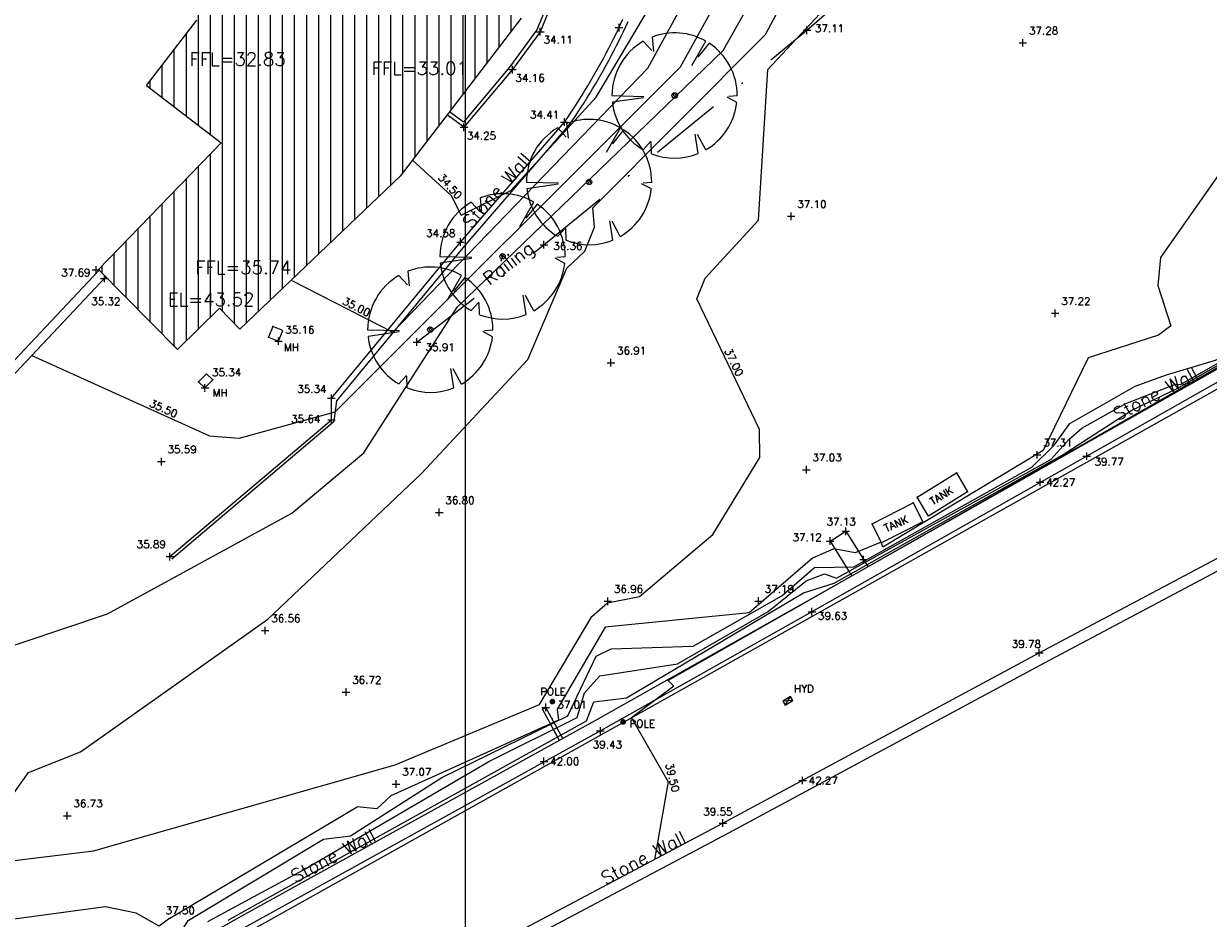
# Model space of a CAD drawing. Header units: metres. Extents: x 514577 to 515059, y 790252 to 790648.
# Tile 4 of 26: x 514677 to 514739, y 790339 to 790386. Entities that reach past the tile are written whole.
import ezdxf
from ezdxf.enums import TextEntityAlignment as Align

# ---------------------------------------------------------------- set-up
doc = ezdxf.new("R2010")
doc.units = ezdxf.units.M
doc.header["$LTSCALE"] = 0.3
for name, pattern in [('0', [48, 16, 16, 16]), ('4', [25.4, 12.7, -6.35, 0, -6.35]), ('PHANTOM', [63.5, 31.75, -6.35, 6.35, -6.35, 6.35, -6.35])]:
    doc.linetypes.add(name, pattern=pattern)
doc.layers.get('0').update_dxf_attribs({"linetype": 'CONTINUOUS'})
for name, color, linetype in [('BUILDING', 1, '0'), ('BUILDING_PNTS', 7, 'CONTINUOUS'), ('CONTOURS', 14, 'CONTINUOUS'), ('FENCE', 4, '4'), ('FENCE_PNTS', 7, 'CONTINUOUS'), ('GRID', 9, 'CONTINUOUS'), ('HATCH', 242, 'CONTINUOUS'), ('LEVEL_PNTS', 7, 'CONTINUOUS'), ('LINETXT', 7, 'CONTINUOUS'), ('OVERHEADCABLES', 242, 'PHANTOM'), ('PNTTXT', 7, 'CONTINUOUS'), ('SERVICES', 7, '0'), ('SERVICES_PNTS', 7, 'CONTINUOUS'), ('T', 3, 'CONTINUOUS'), ('TEXT', 7, '0'), ('TREE-SPREADS', 3, 'CONTINUOUS'), ('WALL', 4, 'CONTINUOUS'), ('WALL_PNTS', 7, 'CONTINUOUS')]:
    doc.layers.add(name, color=color, linetype=linetype)
doc.styles.add('NORMAL', font='romans.shx')
doc.styles.add('PTXT', font='romans')
doc.styles.get("Standard").update_dxf_attribs({"font": 'romantic.ttf', "height": 1})

# ---------------------------------------------------------------- blocks, each defined once
blk = doc.blocks.new('SPT9')
at = {"color": 0, "linetype": 'Continuous'}
for p, q in [((-0.5, 0), (0.5, 0)), ((0, -0.5), (0, 0.5))]:
    blk.add_line(p, q, dxfattribs=at)
blk = doc.blocks.new('SPT108')
at = {"color": 0, "flags": 128}
for points in [[(-0.4, -0.2), (0.4, 0.2)], [(0.4, -0.2), (-0.4, 0.2)]]:
    blk.add_lwpolyline(points, dxfattribs=at)
at = {"color": 0}
blk.add_lwpolyline([(-0.4, 0.2), (-0.4, -0.2), (0.4, -0.2), (0.4, 0.2)], close=True, dxfattribs=at)
blk = doc.blocks.new('SPT3')
at = {"color": 0, "linetype": 'ByBlock', "const_width": 0.25, "flags": 128}
blk.add_lwpolyline([(-0.125, 0, 1), (0.125, 0, 1)], format="xyb", close=True, dxfattribs=at)
blk = doc.blocks.new('G', base_point=(10003.191, 5005.823))
at = {"layer": 'T'}
blk.add_circle((10003.191, 5005.823), 0.5, dxfattribs=at)
blk.add_arc((10002.842, 5006.583), 0.75, 261.303, 330.882, dxfattribs=at)
at = {"layer": 'T', "color": 3}
blk.add_arc((10002.601, 5006.616), 1.22, 283.369, 328.594, dxfattribs=at)
blk = doc.blocks.new('S')
at = {"layer": 'TREE-SPREADS'}
for p, q in [((-0.035, 0.496), (-0.109, 0.994)), ((0, 1), (-0.014, 0.489)), ((-0.866, 0.5), (-0.73, 0.378)), ((0.866, 0.5), (0.718, 0.364)), ((-0.93, 0.367), (-0.741, 0.372)), ((0.934, 0.359), (0.701, 0.335)), ((-0.926, -0.378), (-0.619, -0.329)), ((-0.867, -0.498), (-0.625, -0.366)), ((0.479, -0.277), (0.866, -0.5)), ((0.835, -0.551), (0.609, -0.372)), ((-0.111, -0.994), (-0.029, -0.839)), ((-0.005, -1), (-0.018, -0.865))]:
    blk.add_line(p, q, dxfattribs=at)
for start, end in [(96.269, 150), (30, 90), (158.494, 202.214), (330, 21.01), (209.891, 263.624), (269.7, 326.573)]:
    blk.add_arc((0, 0), 1, start, end, dxfattribs=at)
blk = doc.blocks.new('A$C17E65921')
at = {"color": 3, "rotation": 90.0000000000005}
for name, xscale, yscale, zscale in [('S', 3.597320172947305, 3.597320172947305, 3.597320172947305), ('G', 0.314127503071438, 0.314127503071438, 0.314127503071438)]:
    blk.add_blockref(name, (3.597, 3.597), dxfattribs=dict(at, xscale=xscale, yscale=yscale, zscale=zscale))

msp = doc.modelspace()

# ---------------------------------------------------------------- linework, layer by layer
at = {"layer": 'BUILDING'}
for points, elevation in [([(514683.187, 790382.681), (514685.84, 790386.135)], 32.656), ([(514683.187, 790382.681), (514687.119, 790379.67)], 32.636), ([(514680.65, 790372.981), (514687.119, 790379.67)], 37.934), ([(514680.65, 790372.981), (514684.817, 790368.755)], 37.934), ([(514684.817, 790368.755), (514687.027, 790370.934)], 35.419), ([(514688.105, 790369.84), (514687.027, 790370.934)], 35.38)]:
    msp.add_lwpolyline(points, dxfattribs=dict(at, elevation=elevation))
at = {"layer": 'BUILDING_PNTS'}
for p in [(514680.516, 790372.962, 37.694), (514730.321, 790361.759, 42.269), (514704.147, 790347.038, 41.995)]:
    msp.add_point(p, dxfattribs=at)
at = {"layer": 'BUILDING_PNTS', "color": 1}
msp.add_point((514717.792, 790346.031, 42.274), dxfattribs=at)
at = {"layer": 'CONTOURS'}
for points, elevation in [([(514697.209, 790378.745), (514699.257, 790376.877), (514699.787, 790375.839), (514702.401, 790377.154), (514706.896, 790382.067), (514711.856, 790390.412), (514712.753, 790392.488), (514719.827, 790399.841), (514722.228, 790402.992), (514726.156, 790405.91), (514739.38, 790420.273), (514750.655, 790430.404), (514758.535, 790439.105), (514769.628, 790448.945), (514776.967, 790457.852), (514776.967, 790457.852), (514778.219, 790459.321), (514778.219, 790459.321), (514780.035, 790461.419), (514777.297, 790465.94), (514777.297, 790465.94), (514775.18, 790469.382)], 34.5), ([(514690.803, 790372.412), (514696.167, 790369.68), (514709.632, 790383.598), (514713.747, 790391.129), (514723.566, 790402.193), (514726.936, 790404.464), (514739.022, 790418.215), (514752.955, 790431.194)], 35), ([(514677.124, 790368.441), (514686.501, 790364.203), (514688.064, 790364.089), (514693.136, 790365.477), (514711.35, 790383.677), (514714.886, 790390.076), (514719.877, 790395.257), (514724.491, 790401.066), (514728.86, 790403.994), (514732.221, 790408.636), (514739.112, 790416.538), (514741.275, 790418.195)], 35.5), ([(514674.404, 790352.568), (514681.129, 790354.82), (514690.848, 790360.136), (514694.648, 790363.311), (514699.568, 790370.993), (514713.606, 790384.53), (514715.571, 790388.03), (514726.613, 790400.802), (514729.15, 790402.059), (514734.527, 790409.708), (514737.495, 790413.022), (514742.1, 790417.225)], 36), ([(514675.584, 790344.511), (514676.958, 790346.452), (514679.701, 790347.536), (514689.582, 790354.546), (514697.688, 790362.23), (514703.291, 790368.234), (514705.356, 790373.058), (514706.311, 790373.95), (514706.813, 790375.212), (514706.727, 790376.242), (514715.837, 790385.372), (514716.835, 790387.275), (514727.147, 790399.146), (514729.844, 790400.209), (514730.872, 790401.325), (514732.971, 790405.327), (514735.466, 790408.982), (514738.481, 790412.148), (514740.406, 790413.432)], 36.5), ([(514743.321, 790383.076), (514736.678, 790373.62), (514736.534, 790372.132), (514737.219, 790370.006), (514736.572, 790369.525), (514732.867, 790368.328), (514730.486, 790363.427), (514722.035, 790358.336), (514721.931, 790358.602), (514720.569, 790358.03), (514719.446, 790358.258), (514718.309, 790357.763), (514714.974, 790354.882), (514707.369, 790354.116), (514704.838, 790349.799), (514704.911, 790349.209), (514696.07, 790345.221), (514695.333, 790344.532), (514694.294, 790344.645)], 37.5), ([(514733.696, 790364.406), (514742.385, 790369.356)], 39.5), ([(514732.087, 790363.475), (514733.696, 790364.406)], 39.5), ([(514732.087, 790363.475), (514710.704, 790351.31), (514710.994, 790351.013), (514708.767, 790349.333), (514710.704, 790345.958), (514709.974, 790341.871)], 39.5), ([(514696.293, 790346.862), (514703.919, 790350.034)], 37), ([(514654.748, 790345.405), (514655.198, 790341.846), (514656.214, 790339.153), (514665.8, 790341.414), (514670.992, 790341.182), (514680.383, 790342.328)], 37), ([(514684.412, 790338.774), (514683.855, 790338.35), (514682.629, 790339.041), (514681.022, 790339.362), (514674.359, 790338.471), (514662.693, 790339.125), (514655.114, 790336.941), (514653.078, 790335.226), (514651.604, 790335.517), (514651.566, 790337.016), (514651.958, 790337.885), (514653.034, 790338.235), (514652.6, 790343.121)], 37.5)]:
    msp.add_lwpolyline(points, dxfattribs=dict(at, elevation=elevation))
for points in [[(514703.919, 790350.034), (514706.672, 790354.682)], [(514680.383, 790342.328), (514696.293, 790346.862)], [(514684.412, 790338.774), (514694.294, 790344.645)]]:
    msp.add_lwpolyline(points, dxfattribs=at)
at = {"layer": 'FENCE'}
msp.add_polyline3d([(514697.447, 790369.154, 35.913), (514704.147, 790374.289, 36.355), (514718.02, 790385.595, 37.105), (514731.376, 790397.3, 37.372), (514737.014, 790408.548, 37.121)], dxfattribs=at)
at = {"layer": 'FENCE_PNTS'}
for p in [(514718.02, 790385.595, 37.105), (514704.147, 790374.289, 36.355), (514697.447, 790369.154, 35.913)]:
    msp.add_point(p, dxfattribs=at)
at = {"layer": 'LEVEL_PNTS'}
for p in [(514729.414, 790384.934, 37.275), (514717.192, 790375.787, 37.098), (514731.12, 790370.67, 37.225), (514707.68, 790368.062, 36.909), (514683.964, 790362.849, 35.593), (514730.165, 790363.206, 37.308), (514717.991, 790362.423, 37.027), (514698.623, 790360.17, 36.8), (514707.518, 790355.487, 36.964), (514715.473, 790355.492, 37.193), (514689.44, 790353.941, 36.555), (514693.708, 790350.694, 36.717), (514696.347, 790345.846, 37.072), (514679.001, 790344.175, 36.729)]:
    msp.add_point(p, dxfattribs=at)
at = {"layer": 'SERVICES', "flags": 128}
for points in [[(514689.845, 790369.974), (514689.616, 790369.418), (514690.143, 790369.203), (514690.373, 790369.759)], [(514685.923, 790367.052), (514686.259, 790366.734), (514686.683, 790367.168), (514686.347, 790367.486)]]:
    msp.add_lwpolyline(points, close=True, dxfattribs=at)
at = {"layer": 'SERVICES', "color": 7}
for points in [[(514723.837, 790360.978, 37.156), (514725.908, 790362.256, 37.166), (514726.501, 790361.248, 37.293), (514724.429, 790359.97, 37.293)], [(514721.958, 790358.569, 37.507), (514721.458, 790359.567, 37.329), (514723.634, 790360.677, 37.142), (514724.134, 790359.678, 37.142)]]:
    msp.add_polyline3d(points, close=True, dxfattribs=at)
at = {"layer": 'SERVICES_PNTS'}
for p in [(514689.845, 790369.974, 35.14), (514689.616, 790369.418, 35.179), (514690.143, 790369.203, 35.162), (514686.683, 790367.168, 35.324), (514685.923, 790367.052, 35.357), (514686.259, 790366.734, 35.338), (514725.908, 790362.256, 37.166), (514723.837, 790360.978, 37.156), (514726.501, 790361.248, 37.293), (514723.634, 790360.677, 37.142), (514721.458, 790359.567, 37.329), (514721.958, 790358.569, 37.507), (514717.015, 790350.232, 39.715), (514704.591, 790350.19, 37.211), (514708.324, 790349.119, 39.489)]:
    msp.add_point(p, dxfattribs=at)
at = {"layer": 'WALL'}
for points, elevation in [([(514719.243, 790358.66), (514720.391, 790356.813)], 37.117), ([(514704.069, 790349.788), (514704.244, 790349.884)], 37.007)]:
    msp.add_lwpolyline(points, dxfattribs=dict(at, elevation=elevation))
at = {"layer": 'WALL', "color": 4}
for points in [[(514705.641, 790389.624, 33.915), (514703.953, 790385.519, 34.114), (514702.488, 790383.525, 34.162), (514699.929, 790380.485, 34.25), (514699.043, 790381.137, 34.359)], [(514705.456, 790389.7, 33.915), (514703.777, 790385.617, 34.114), (514702.33, 790383.649, 34.162), (514699.897, 790380.757, 34.25), (514699.165, 790381.296, 34.363)], [(514684.413, 790357.839, 35.891), (514692.941, 790365.061, 35.642), (514692.932, 790366.187, 35.337), (514699.744, 790374.426, 34.576), (514705.227, 790380.754, 34.409), (514705.387, 790380.988, 34.402), (514705.546, 790381.224, 34.394), (514705.703, 790381.46, 34.387), (514705.858, 790381.699, 34.38), (514706.011, 790381.938, 34.372), (514706.163, 790382.179, 34.365), (514706.312, 790382.42, 34.358), (514706.459, 790382.663, 34.35), (514706.605, 790382.907, 34.343), (514706.748, 790383.153, 34.336), (514706.89, 790383.399, 34.328), (514707.029, 790383.647, 34.321), (514707.167, 790383.895, 34.313), (514707.302, 790384.145, 34.306), (514707.436, 790384.396, 34.299), (514707.567, 790384.648, 34.291), (514707.697, 790384.901, 34.284), (514707.824, 790385.155, 34.277), (514707.95, 790385.41, 34.269), (514708.073, 790385.666, 34.262), (514708.194, 790385.923, 34.25), (514708.314, 790386.181, 34.235)], [(514684.51, 790357.724, 35.891), (514693.082, 790364.983, 35.642), (514693.216, 790366.059, 35.337), (514699.973, 790374.233, 34.576), (514705.465, 790380.57, 34.409), (514705.636, 790380.819, 34.402), (514705.796, 790381.057, 34.394), (514705.954, 790381.296, 34.387), (514706.11, 790381.536, 34.38), (514706.265, 790381.777, 34.372), (514706.417, 790382.02, 34.365), (514706.568, 790382.264, 34.358), (514706.716, 790382.509, 34.35), (514706.863, 790382.755, 34.343), (514707.008, 790383.002, 34.336), (514707.15, 790383.251, 34.328), (514707.291, 790383.501, 34.321), (514707.43, 790383.751, 34.313), (514707.566, 790384.003, 34.306), (514707.701, 790384.256, 34.299), (514707.834, 790384.51, 34.291), (514707.964, 790384.765, 34.284), (514708.093, 790385.021, 34.277), (514708.219, 790385.279, 34.269), (514708.344, 790385.537, 34.262), (514708.466, 790385.796, 34.25), (514708.586, 790386.056, 34.235)], [(514761.162, 790379.849, 40.085), (514743.917, 790370.137, 39.929), (514732.489, 790363.66, 39.771), (514717.989, 790355.453, 39.625), (514706.83, 790349.174, 39.433), (514688.198, 790338.87, 39.245), (514671.992, 790329.787, 39.101), (514664.645, 790325.503, 38.95)], [(514759.27, 790378.095, 40.065), (514744.212, 790369.614, 39.929), (514732.785, 790363.138, 39.771), (514718.284, 790354.93, 39.625), (514707.122, 790348.65, 39.433), (514688.49, 790338.345, 39.245), (514672.289, 790329.266, 39.101), (514664.947, 790324.985, 38.95)], [(514640.056, 790332.193, 38.04), (514641.371, 790333.403, 37.846), (514641.69, 790333.184, 37.92), (514643.703, 790334.706, 38.108), (514643.519, 790335.071, 38.261), (514645.06, 790336.392, 37.85), (514644.283, 790337.321, 37.697), (514648.681, 790340.934, 37.962), (514650.276, 790341.381, 37.959), (514656.214, 790347.692, 36.575), (514662.655, 790354.28, 36.459), (514670.041, 790361.655, 35.823), (514680.671, 790372.933, 35.312)], [(514640.394, 790331.825, 38.04), (514641.416, 790332.766, 37.888), (514641.704, 790332.568, 37.918), (514644.338, 790334.559, 37.937), (514644.142, 790334.947, 38.17), (514645.76, 790336.333, 37.81), (514644.99, 790337.255, 37.723), (514648.917, 790340.48, 37.959), (514650.545, 790340.937, 37.978), (514656.575, 790347.346, 36.575), (514663.011, 790353.928, 36.459), (514670.4, 790361.307, 35.823), (514681.035, 790372.591, 35.312)], [(514655.727, 790313.043, 38.781), (514656.116, 790313.25, 38.762), (514664.135, 790316.816, 39.046), (514679.362, 790324.917, 39.223), (514693.041, 790332.213, 39.243), (514713.874, 790343.26, 39.554), (514730.562, 790352.239, 39.781), (514745.359, 790360.087, 39.891), (514750.827, 790363.03, 39.987), (514765.756, 790370.997, 40.186)], [(514655.45, 790313.576, 38.781), (514655.853, 790313.79, 38.762), (514663.872, 790317.355, 39.046), (514679.08, 790325.447, 39.223), (514692.759, 790332.743, 39.243), (514713.591, 790343.789, 39.554), (514730.279, 790352.768, 39.781), (514745.076, 790360.617, 39.891), (514750.543, 790363.559, 39.987), (514763.507, 790370.477, 40.16)], [(514719.243, 790358.66, 37.117), (514720.072, 790359.175, 37.128), (514721.247, 790357.297, 37.815)], [(514704.975, 790348.148, 37.299), (514704.069, 790349.788, 37.007)], [(514705.15, 790348.245, 37.299), (514704.244, 790349.884, 37.007)]]:
    msp.add_polyline3d(points, dxfattribs=at)
at = {"layer": 'WALL_PNTS'}
for p in [(514703.953, 790385.519, 34.114), (514708.107, 790385.738, 34.26), (514702.488, 790383.525, 34.162), (514699.18, 790381.036, 34.342), (514699.929, 790380.485, 34.25), (514705.227, 790380.754, 34.409), (514699.744, 790374.426, 34.576), (514680.954, 790372.505, 35.316), (514692.932, 790366.187, 35.337), (514692.941, 790365.061, 35.642), (514732.785, 790363.138, 39.771), (514720.072, 790359.175, 37.128), (514719.243, 790358.66, 37.117), (514684.413, 790357.839, 35.891), (514721.008, 790357.679, 37.675), (514718.284, 790354.93, 39.625), (514730.279, 790352.768, 39.781), (514704.244, 790349.884, 37.007), (514704.575, 790349.284, 37.114), (514707.122, 790348.65, 39.433), (514713.591, 790343.789, 39.554)]:
    msp.add_point(p, dxfattribs=at)

# ---------------------------------------------------------------- block references
at = {"layer": 'BUILDING_PNTS', "color": 1, "xscale": 0.4, "yscale": 0.4, "zscale": 0.4}
for p in [(514680.516, 790372.962, 37.694), (514730.321, 790361.759, 42.269), (514704.147, 790347.038, 41.995), (514717.792, 790346.031, 42.274)]:
    msp.add_blockref('SPT9', p, dxfattribs=at)
at = {"layer": 'FENCE_PNTS', "xscale": 0.4, "yscale": 0.4, "zscale": 0.4}
for p in [(514718.02, 790385.595, 37.105), (514704.147, 790374.289, 36.355), (514697.447, 790369.154, 35.913)]:
    msp.add_blockref('SPT9', p, dxfattribs=at)
at = {"layer": 'LEVEL_PNTS', "color": 7, "xscale": 0.4, "yscale": 0.4, "zscale": 0.4}
for p in [(514729.414, 790384.934, 37.275), (514717.192, 790375.787, 37.098), (514731.12, 790370.67, 37.225), (514707.68, 790368.062, 36.909), (514730.165, 790363.206, 37.308), (514683.964, 790362.849, 35.593), (514717.991, 790362.423, 37.027), (514698.623, 790360.17, 36.8), (514707.518, 790355.487, 36.964), (514715.473, 790355.492, 37.193), (514689.44, 790353.941, 36.555), (514693.708, 790350.694, 36.717), (514696.347, 790345.846, 37.072), (514679.001, 790344.175, 36.729)]:
    msp.add_blockref('SPT9', p, dxfattribs=at)
at = {"layer": 'SERVICES_PNTS', "xscale": 0.4, "yscale": 0.4, "zscale": 0.4}
for p in [(514690.143, 790369.203, 35.162), (514686.259, 790366.734, 35.338)]:
    msp.add_blockref('SPT9', p, dxfattribs=at)
at = {"layer": 'SERVICES_PNTS', "color": 7, "xscale": 0.6, "yscale": 0.6, "zscale": 0.6}
for p in [(514704.591, 790350.19, 37.211), (514708.324, 790349.119, 39.489)]:
    msp.add_blockref('SPT3', p, dxfattribs=at)
at = {"layer": 'SERVICES_PNTS', "color": 7, "xscale": 0.6, "yscale": 0.6, "zscale": 0.6, "rotation": 31.33632141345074}
msp.add_blockref('SPT108', (514717.015, 790350.232, 39.715), dxfattribs=at)
at = {"layer": 'T', "xscale": 0.9184653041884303, "yscale": 0.9184653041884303, "zscale": 0.9184653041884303}
for p in [(514707.737, 790378.855), (514703.225, 790374.29)]:
    msp.add_blockref('A$C17E65921', p, dxfattribs=at)
at = {"layer": 'WALL_PNTS', "xscale": 0.4, "yscale": 0.4, "zscale": 0.4}
for p in [(514708.107, 790385.738, 34.26), (514703.953, 790385.519, 34.114), (514702.488, 790383.525, 34.162), (514705.227, 790380.754, 34.409), (514699.929, 790380.485, 34.25), (514699.744, 790374.426, 34.576), (514680.954, 790372.505, 35.316), (514692.932, 790366.187, 35.337), (514692.941, 790365.061, 35.642), (514732.785, 790363.138, 39.771), (514720.072, 790359.175, 37.128), (514719.243, 790358.66, 37.117), (514684.413, 790357.839, 35.891), (514721.008, 790357.679, 37.675), (514718.284, 790354.93, 39.625), (514730.279, 790352.768, 39.781), (514704.244, 790349.884, 37.007), (514707.122, 790348.65, 39.433), (514713.591, 790343.789, 39.554)]:
    msp.add_blockref('SPT9', p, dxfattribs=at)

# ---------------------------------------------------------------- texts
at = {"layer": 'LINETXT'}
msp.add_text('Fence', height=0.001, rotation=39.17686, dxfattribs=at).set_placement((514712.249, 790380.892), align=Align.BOTTOM_CENTER)
at = {"layer": 'PNTTXT', "style": 'PTXT'}
for s, p in [('37.11', (514718.444, 790385.375)), ('37.28', (514729.736, 790385.256)), ('37.10', (514717.514, 790376.109)), ('36.36', (514704.638, 790373.9)), ('37.22', (514731.442, 790370.992)), ('35.16', (514690.501, 790369.479)), ('35.91', (514697.904, 790368.562)), ('36.91', (514708.002, 790368.384)), ('35.34', (514686.633, 790367.236)), ('37.31', (514730.487, 790363.528)), ('35.59', (514684.286, 790363.171)), ('37.03', (514718.313, 790362.745)), ('36.80', (514698.945, 790360.492)), ('36.96', (514707.84, 790355.809)), ('37.19', (514715.795, 790355.814)), ('36.56', (514689.762, 790354.263)), ('36.72', (514694.03, 790351.016)), ('POLE', (514703.948, 790350.404)), ('HYD', (514717.337, 790350.554)), ('POLE', (514708.657, 790348.714)), ('37.07', (514696.669, 790346.168)), ('36.73', (514679.323, 790344.497)), ('37.50', (514684.191, 790338.859))]:
    msp.add_text(s, height=0.4, dxfattribs=at).set_placement(p, align=Align.BOTTOM_LEFT)
for s, p in [('34.11', (514704.128, 790385.099)), ('34.16', (514702.642, 790383.084)), ('34.41', (514703.412, 790381.149)), ('34.25', (514700.081, 790380.037)), ('34.58', (514697.931, 790374.895)), ('35.32', (514680.262, 790371.298)), ('35.34', (514691.131, 790366.674)), ('35.64', (514690.809, 790365.099)), ('39.77', (514733.195, 790362.846)), ('37.13', (514719.056, 790359.685, 37.124)), ('37.12', (514717.263, 790358.854)), ('35.89', (514682.66, 790358.49)), ('39.63', (514718.606, 790354.713)), ('39.78', (514728.826, 790353.226)), ('37.01', (514704.859, 790350.029)), ('39.43', (514706.724, 790347.924)), ('39.55', (514712.552, 790344.384))]:
    msp.add_text(s, height=0.4, dxfattribs=at).set_placement(p, align=Align.MIDDLE_LEFT)
at = {"layer": 'PNTTXT', "color": 1, "style": 'PTXT'}
for s, p in [('37.69', (514678.681, 790372.816)), ('42.27', (514730.643, 790361.759)), ('42.00', (514704.469, 790347.038)), ('42.27', (514718.114, 790346.031))]:
    msp.add_text(s, height=0.4, dxfattribs=at).set_placement(p, align=Align.MIDDLE_LEFT)
at = {"layer": 'PNTTXT', "style": 'PTXT'}
for p in [(514690.429, 790369.082), (514686.666, 790366.677)]:
    msp.add_text('MH', height=0.4, dxfattribs=at).set_placement(p, align=Align.TOP_LEFT)
for rotation, p in [(31.87135, (514724.722, 790360.433, 37.293)), (23.79437, (514722.252, 790359.015))]:
    msp.add_text('TANK', height=0.4, rotation=rotation, dxfattribs=at).set_placement(p, align=Align.BOTTOM_LEFT)
at = {"layer": 'TEXT', "char_height": 0.7, "attachment_point": 1, "style": 'NORMAL'}
for s, insert in [('FFL=32.83', (514685.451, 790384.431)), ('FFL=33.01', (514695.058, 790383.942)), ('FFL=35.74', (514685.751, 790373.439)), ('EL=43.52', (514684.308, 790371.753))]:
    msp.add_mtext_dynamic_manual_height_columns(s, width=12.66612, gutter_width=5, heights=[0], dxfattribs=dict(at, insert=insert))
for s, insert, rotation in [('Railing', (514700.837, 790372.667, 39.461), 37.24741), ('Stone Wall', (514734.086, 790365.589, 39.461), 27.93501), ('Stone Wall', (514690.699, 790341.223, 39.461), 27.93501), ('Stone Wall', (514707.063, 790341.12, 39.461), 27.93501)]:
    msp.add_mtext_dynamic_manual_height_columns(s, width=10.58387, gutter_width=5, heights=[0], dxfattribs=dict(at, insert=insert, rotation=rotation))

# ---------------------------------------------------------------- next in the draw order: wipeouts: each hides what was drawn before it
for points in [[(514698.522, 790377.839), (514699.586, 790376.639), (514699.886, 790376.906), (514698.823, 790378.105)], [(514693.46, 790371.206), (514694.888, 790370.479), (514695.07, 790370.836), (514693.642, 790371.564)], [(514713.654, 790368.734), (514714.348, 790367.29), (514714.71, 790367.463), (514714.016, 790368.908)], [(514683.274, 790365.805), (514684.735, 790365.145), (514684.9, 790365.511), (514683.44, 790366.171)], [(514710.558, 790346.919), (514710.932, 790345.361), (514711.322, 790345.455), (514710.948, 790347.013)]]:
    msp.add_wipeout(points).dxf.layer = 'CONTOURS'

# ---------------------------------------------------------------- next in the draw order: hatches: boundary and pattern name
at = {"layer": 'HATCH'}
h = msp.add_hatch(dxfattribs=at)
h.set_pattern_fill('ANSI31', color=256, scale=0.2, angle=45)
h.paths.add_polyline_path([(514702.949, 790386.231), (514689.812, 790396.322), (514683.417, 790387.997), (514685.84, 790386.135), (514683.187, 790382.681), (514687.119, 790379.67), (514680.65, 790372.981), (514684.817, 790368.755), (514687.027, 790370.934), (514688.105, 790369.84), (514696.561, 790377.9)])
h.paths.add_polyline_path([(514684.133, 790370.878), (514689.317, 790370.878), (514689.317, 790371.928), (514684.133, 790371.928)], flags=24)
h.paths.add_polyline_path([(514685.576, 790372.564), (514691.359, 790372.564), (514691.359, 790373.614), (514685.576, 790373.614)], flags=24)
h.paths.add_polyline_path([(514685.276, 790383.556), (514691.026, 790383.556), (514691.026, 790384.606), (514685.276, 790384.606)], flags=24)
h.paths.add_polyline_path([(514694.883, 790383.067), (514700.433, 790383.067), (514700.433, 790384.117), (514694.883, 790384.117)], flags=24)
h.paths.add_polyline_path([(514690.001, 790390.501), (514695.251, 790390.501), (514695.251, 790385.951), (514690.001, 790385.951)], flags=24)

# ---------------------------------------------------------------- next in the draw order: linework, layer by layer
at = {"layer": 'BUILDING'}
for points, elevation in [([(514702.949, 790386.231), (514696.561, 790377.9)], 34.267), ([(514696.561, 790377.9), (514688.105, 790369.84)], 34.36)]:
    msp.add_lwpolyline(points, dxfattribs=dict(at, elevation=elevation))
at = {"layer": 'CONTOURS', "elevation": 37}
msp.add_lwpolyline([(514706.672, 790354.682), (514707.508, 790355.394), (514709.188, 790355.73), (514713.059, 790359.008), (514715.539, 790363.061), (514715.521, 790364.544), (514712.21, 790371.437), (514712.647, 790372.531), (514715.472, 790375.59), (514715.967, 790383.531), (514729.451, 790397.974), (514730.855, 790398.641), (514736.947, 790408.886), (514741.634, 790412.558)], dxfattribs=at)
at = {"layer": 'CONTOURS'}
for points in [[(514673.806, 790335.791, 38), (514676.9, 790334.206, 38), (514679.155, 790334.445, 38), (514684.687, 790337.548, 38), (514685.378, 790338.644, 19), (514692.519, 790342.943, 19), (514693.934, 790343.111, 38), (514698.753, 790346.187, 38), (514705.414, 790349.448, 38), (514706.908, 790352.582, 38), (514707.693, 790352.978, 38), (514712.013, 790353.121, 38), (514716.703, 790355.763, 38), (514718.416, 790357.262, 38), (514720.505, 790357.308, 38), (514729.879, 790362.551, 38), (514731.076, 790363.736, 38), (514731.9, 790364.851, 38), (514735.335, 790366.828, 38), (514736.996, 790367.432, 38), (514739.581, 790368.204, 38), (514741.329, 790369.048, 38), (514742.816, 790372.824, 38), (514743.082, 790373.551, 38)], [(514686.413, 790338.588, 19.25), (514691.468, 790341.317, 19.25), (514701.232, 790347.038, 38.5), (514705.907, 790349.353, 38.5), (514706.278, 790350.661, 38.5), (514707.09, 790351.56, 38.5), (514711.199, 790352.176, 38.5), (514715.975, 790354.936, 38.5), (514717.979, 790356.57, 38.5), (514718.94, 790356.928, 38.5), (514719.575, 790356.704, 38.5), (514730.885, 790362.968, 38.5), (514731.846, 790364.01, 38.5), (514732.523, 790364.609, 38.5), (514734.841, 790365.918, 38.5), (514737.474, 790366.932, 38.5), (514737.737, 790366.921, 38.5), (514742.11, 790369.413, 38.5)], [(514687.48, 790338.664, 19.5), (514689.367, 790339.713, 19.5), (514706.4, 790349.182, 39), (514706.774, 790350.178, 39), (514708.501, 790350.395, 39), (514717.835, 790355.928, 39), (514719.455, 790356.443, 39), (514731.493, 790363.195, 39), (514735.163, 790365.558, 39), (514737.554, 790366.71, 39), (514742.339, 790369.436, 39)]]:
    msp.add_polyline3d(points, dxfattribs=at)
at = {"layer": 'GRID'}
msp.add_line((514700, 790251.929), (514700, 790647.899), dxfattribs=at)
at = {"layer": 'OVERHEADCABLES', "linetype": '0'}
msp.add_lwpolyline([(514751.294, 790373.194), (514708.399, 790349.119), (514667.909, 790326.524), (514641.639, 790304.387)], dxfattribs=at)

# ---------------------------------------------------------------- next in the draw order: block references
at = {"layer": 'T', "xscale": 0.9184653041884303, "yscale": 0.9184653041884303, "zscale": 0.9184653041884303}
for p in [(514698.66, 790370.369), (514694.847, 790366.502)]:
    msp.add_blockref('A$C17E65921', p, dxfattribs=at)

# ---------------------------------------------------------------- next in the draw order: texts
at = {"layer": 'CONTOURS', "style": 'PTXT'}
for s, rotation, p in [('34.50', 311.55863, (514698.956, 790377.152)), ('35.00', 333.01164, (514694.114, 790370.725)), ('37.00', 295.65476, (514713.883, 790367.955)), ('35.50', 335.6774, (514683.95, 790365.355)), ('39.50', 283.48884, (514710.617, 790346.11))]:
    msp.add_text(s, height=0.4, rotation=rotation, dxfattribs=at).set_placement(p, align=Align.BOTTOM_CENTER)
at = {"layer": 'TEXT', "insert": (514699.776, 790375.545, 39.461), "char_height": 0.7, "attachment_point": 1, "rotation": 48.54127, "style": 'NORMAL'}
msp.add_mtext_dynamic_manual_height_columns('Stone Wall', width=10.58387, gutter_width=5, heights=[0], dxfattribs=at)

doc.saveas('drawing.dxf')
